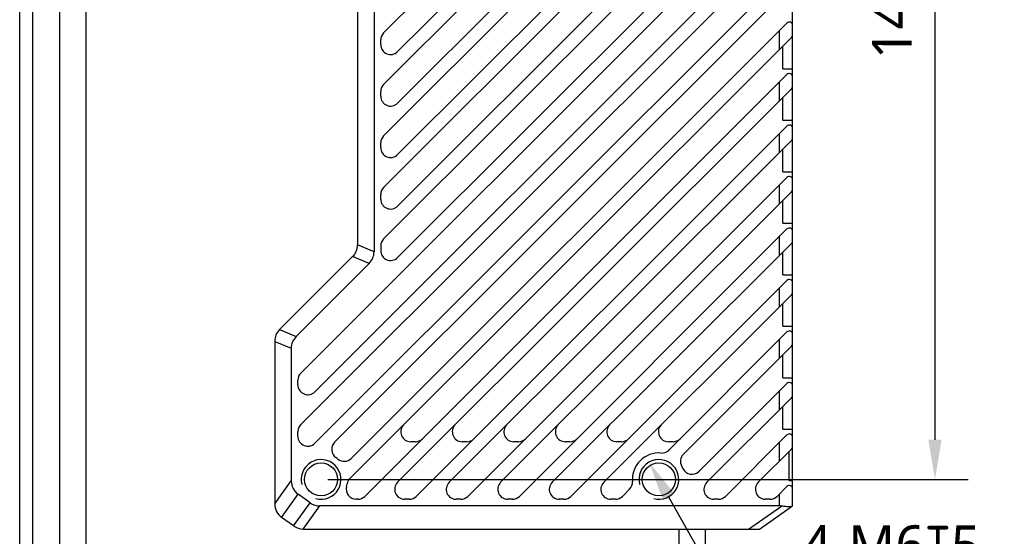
# Model space of a CAD drawing. Header units: millimetres. Extents: x 96 to 523, y 96 to 358.
# Tile 7 of 13: x 335 to 409, y 206 to 245. Entities that reach past the tile are written whole.
import ezdxf

# ---------------------------------------------------------------- set-up
doc = ezdxf.new("R2010")
doc.units = ezdxf.units.MM
doc.header["$LTSCALE"] = 32.67
doc.header["$PDMODE"] = 3
doc.header["$PDSIZE"] = 8
doc.layers.get('0').update_dxf_attribs({"linetype": 'CONTINUOUS'})
doc.layers.get('Defpoints').update_dxf_attribs({"linetype": 'CONTINUOUS'})
doc.layers.add('00_COMPONENTS', color=7, linetype='CONTINUOUS')
doc.layers.add('51__DRAFT_DIMS', color=7, linetype='CONTINUOUS')
doc.styles.get("Standard").update_dxf_attribs({"font": 'Roboto-Regular.ttf'})
doc.dimstyles.new('DIMSTYLE_1', dxfattribs={"dimtxt": 3, "dimasz": 3, "dimexe": 2.5, "dimexo": 0.5, "dimgap": 0.75, "dimtad": 1, "dimlfac": 2, "dimdsep": 46, "dimtxsty": 'STANDARD', "dimblk": '_FILLED', "dimblk1": '_FILLED', "dimblk2": '_FILLED', "dimcen": 0.09, "dimclrt": 3, "dimazin": 2, "dimtp": 0.5, "dimtm": 0.5, "dimtfac": 1, "dimtofl": 0, "dimtmove": 0, "dimatfit": 3, "dimldrblk": '_FILLED', "dimfxl": 1, "dimtolj": 1, "dimarcsym": 0})
doc.dimstyles.new('DIMSTYLE_5', dxfattribs={"dimtxt": 3, "dimasz": 3, "dimexe": 2.5, "dimexo": 0.5, "dimtad": 1, "dimlfac": 2, "dimdsep": 46, "dimtxsty": 'STANDARD', "dimblk": '_FILLED', "dimblk1": '_FILLED', "dimblk2": '_FILLED', "dimcen": 0.09, "dimclrt": 3, "dimazin": 2, "dimtp": 0.1, "dimtm": 0.1, "dimtfac": 1, "dimtofl": 0, "dimtmove": 0, "dimatfit": 1, "dimldrblk": '_FILLED', "dimfxl": 1, "dimtolj": 1, "dimarcsym": 0})

# ---------------------------------------------------------------- blocks, each defined once
blk = doc.blocks.new('_FILLED')
at = {"color": 0, "linetype": 'ByBlock'}
blk.add_solid([(0, 0), (-1, 0.167), (-1, -0.167)], dxfattribs=at)
blk = doc.blocks.new('*D7')
at = {"layer": '51__DRAFT_DIMS', "color": 0, "lineweight": -2}
for p, q in [((358.26, 280.482), (406.604, 280.482)), ((404.104, 277.482), (404.104, 213.482)), ((358.26, 210.482), (406.604, 210.482))]:
    blk.add_line(p, q, dxfattribs=at)
at = {"layer": 'Defpoints', "color": 0}
for p in [(357.76, 280.482), (357.76, 210.482), (404.104, 210.482)]:
    blk.add_point(p, dxfattribs=at)
at = {"layer": '51__DRAFT_DIMS', "color": 0, "linetype": 'ByBlock', "lineweight": -2, "xscale": 3, "yscale": 3, "zscale": 3}
for p, rotation in [((404.104, 280.482), 90), ((404.104, 210.482), 270)]:
    blk.add_blockref('_FILLED', p, dxfattribs=dict(at, rotation=rotation))
at = {"layer": '51__DRAFT_DIMS', "color": 3, "insert": (399.354, 245.593), "char_height": 3, "attachment_point": 2, "rotation": 90, "line_spacing_factor": 0.9}
blk.add_mtext('\\A1;140', dxfattribs=at)
blk = doc.blocks.new('*D11')
at = {"layer": '51__DRAFT_DIMS', "color": 0, "lineweight": -2}
for p in [(383.995, 209.174), (409.339, 202.386)]:
    blk.add_line(p, (387.804, 202.386), dxfattribs=at)
at = {"layer": 'Defpoints', "color": 0}
for p in [(382.526, 211.79), (383.995, 209.174)]:
    blk.add_point(p, dxfattribs=at)
at = {"layer": '51__DRAFT_DIMS', "color": 0, "linetype": 'ByBlock', "lineweight": -2, "xscale": 3, "yscale": 3, "zscale": 3, "rotation": 119.3037506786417}
blk.add_blockref('_FILLED', (382.526, 211.79), dxfattribs=at)
at = {"layer": '51__DRAFT_DIMS', "color": 3, "insert": (394.061, 207.011), "char_height": 3, "attachment_point": 1, "line_spacing_factor": 0.9}
blk.add_mtext('\\A1;{4-M6{\\fgdt;x}5}', dxfattribs=at)

msp = doc.modelspace()

# ---------------------------------------------------------------- linework, layer by layer
at = {"layer": '00_COMPONENTS'}
for p, q in [((336.0105, 154.3072), (336.0105, 336.6572)), ((338.0105, 336.4972), (338.0105, 154.4672)), ((340.0105, 336.4972), (340.0105, 154.4672)), ((335.0105, 155.0572), (335.0105, 335.9072)), ((362.4801, 244.2154), (393.2873, 275.0225)), ((363.5408, 242.8012), (392.9337, 272.1941)), ((362.4801, 240.3254), (393.2873, 271.1325)), ((363.5408, 238.9112), (392.9337, 268.3041)), ((362.4801, 236.4354), (393.2873, 267.2425)), ((363.5408, 235.0212), (392.9337, 264.4141)), ((361.7605, 263.2822), (361.7605, 227.6822)), ((362.4801, 232.5454), (393.2873, 263.3525)), ((360.5105, 262.7644), (360.5105, 228.1999)), ((363.5408, 231.1312), (392.9337, 260.5241)), ((362.4801, 228.6554), (393.2873, 259.4625)), ((363.5408, 227.2412), (392.9337, 256.6341)), ((356.2301, 218.5154), (393.2873, 255.5725)), ((357.2908, 217.1012), (392.9337, 252.7441)), ((356.2301, 214.6254), (393.2873, 251.6825)), ((357.2908, 213.2112), (392.9337, 248.8541)), ((358.7793, 213.2846), (393.2873, 247.7925)), ((360.0419, 212.0723), (392.9337, 244.9641)), ((359.9422, 210.5575), (393.2873, 243.9025)), ((392.3605, 242.9757), (392.3605, 244.3909)), ((362.2605, 243.3315), (362.2605, 243.6851)), ((392.6105, 241.5082), (392.6105, 243.2257)), ((361.0615, 209.2018), (392.9337, 241.0741)), ((392.3605, 239.0857), (392.3605, 240.5009)), ((362.2605, 239.4415), (362.2605, 239.7951)), ((363.5372, 210.2625), (393.2873, 240.0125)), ((392.6105, 237.6182), (392.6105, 239.3357)), ((364.9515, 209.2018), (392.9337, 237.1841)), ((392.3605, 235.1957), (392.3605, 236.6109)), ((362.2605, 235.5515), (362.2605, 235.9051)), ((367.4272, 210.2625), (393.2873, 236.1225)), ((392.6105, 233.7282), (392.6105, 235.4457)), ((368.8415, 209.2018), (392.9337, 233.2941)), ((392.3605, 231.3057), (392.3605, 232.7209)), ((362.2605, 231.6615), (362.2605, 232.0151)), ((371.3172, 210.2625), (393.2873, 232.2325)), ((392.6105, 229.8382), (392.6105, 231.5557)), ((372.7315, 209.2018), (392.9337, 229.4041)), ((361.7605, 227.6822), (360.5105, 228.1999)), ((375.2072, 210.2625), (393.2873, 228.3425)), ((392.3605, 227.4157), (392.3605, 228.8309)), ((362.2605, 228.1251), (362.2605, 227.7715)), ((392.6105, 225.9482), (392.6105, 227.6657)), ((360.1444, 227.3161), (354.6266, 221.7983)), ((361.3944, 226.7983), (355.8766, 221.2805)), ((361.3944, 226.7983), (360.1444, 227.3161)), ((376.6215, 209.2018), (392.9337, 225.5141)), ((392.3605, 223.5257), (392.3605, 224.9409)), ((379.0972, 210.2625), (393.2873, 224.4525)), ((392.6105, 222.0582), (392.6105, 223.7757)), ((354.6266, 221.7983), (355.8766, 221.2805)), ((384.0032, 212.6936), (392.9337, 221.6241)), ((354.2605, 220.9144), (355.5105, 220.3966)), ((354.2605, 220.9144), (354.2605, 208.6254)), ((392.3605, 219.6357), (392.3605, 221.0509)), ((355.5105, 220.3966), (355.5105, 210.3754)), ((385.1119, 212.3872), (393.2873, 220.5625)), ((392.6105, 218.1682), (392.6105, 219.8857)), ((356.0105, 217.6315), (356.0105, 217.9851)), ((386.2928, 211.0932), (392.9337, 217.7341)), ((392.3605, 215.7457), (392.3605, 217.1609)), ((386.8772, 210.2625), (393.2873, 216.6725)), ((392.6105, 214.2782), (392.6105, 215.9957)), ((356.0105, 213.7415), (356.0105, 214.0951)), ((364.8811, 213.3322), (364.5276, 213.3322)), ((368.7711, 213.3322), (368.4176, 213.3322)), ((372.6611, 213.3322), (372.3076, 213.3322)), ((376.5511, 213.3322), (376.1976, 213.3322)), ((380.4411, 213.3322), (380.0876, 213.3322)), ((384.3311, 213.3322), (383.9776, 213.3322)), ((388.2915, 209.2018), (392.9337, 213.8441)), ((390.7672, 210.2625), (393.2873, 212.7825)), ((392.3605, 211.8557), (392.3605, 213.2709)), ((393.1105, 210.3882), (393.1105, 212.6057)), ((354.2605, 208.6254), (355.5105, 210.3754)), ((380.5115, 209.2018), (381.049, 209.7394)), ((392.1815, 209.2018), (392.9337, 209.9541)), ((354.7839, 207.6083), (356.0339, 209.3583)), ((356.9345, 208.715), (356.0339, 209.3583)), ((360.5311, 208.9822), (360.4062, 208.9822)), ((364.4211, 208.9822), (364.0676, 208.9822)), ((368.3111, 208.9822), (367.9576, 208.9822)), ((372.2011, 208.9822), (371.8476, 208.9822)), ((376.0911, 208.9822), (375.7376, 208.9822)), ((379.9811, 208.9822), (379.6276, 208.9822)), ((387.7611, 208.9822), (387.4076, 208.9822)), ((391.6511, 208.9822), (391.2976, 208.9822)), ((392.3605, 208.4822), (392.3605, 209.3809)), ((355.6845, 206.965), (356.9345, 208.715)), ((356.4111, 206.7322), (357.6611, 208.4822)), ((392.3605, 208.4822), (357.6609, 208.4822)), ((390.0246, 206.7322), (392.5105, 208.4723)), ((355.6845, 206.965), (354.7839, 207.6083)), ((356.4111, 206.7322), (390.8605, 206.7322)), ((384.7605, 206.7322), (384.7605, 154.4672)), ((386.7605, 206.7322), (386.7605, 154.4672))]:
    msp.add_line(p, q, dxfattribs=at)
at = {"layer": '00_COMPONENTS', "color": 7}
for p, q in [((393.3605, 208.4822), (393.3605, 282.4822)), ((392.6105, 241.5082), (393.3605, 241.5082)), ((392.6105, 237.6182), (393.3605, 237.6182)), ((392.6105, 233.7282), (393.3605, 233.7282)), ((392.6105, 229.8382), (393.3605, 229.8382)), ((392.6105, 225.9482), (393.3605, 225.9482)), ((392.6105, 222.0582), (393.3605, 222.0582)), ((392.6105, 218.1682), (393.3605, 218.1682)), ((392.6105, 214.2782), (393.3605, 214.2782)), ((393.1105, 210.3882), (393.3605, 210.3882)), ((390.8605, 206.7322), (393.3605, 208.4822))]:
    msp.add_line(p, q, dxfattribs=at)
at = {"layer": '00_COMPONENTS'}
for centre in [(357.7605, 210.4822), (383.2605, 210.4822)]:
    msp.add_circle(centre, 1.25, dxfattribs=at)
at = {"layer": '00_COMPONENTS', "color": 7}
for centre, start, end in [((393.1105, 244.7873), 0, 135), ((393.1105, 244.0793), 315, 360), ((393.1105, 240.8973), 0, 135), ((393.1105, 240.1893), 315, 360), ((393.1105, 237.0073), 0, 135), ((393.1105, 236.2993), 315, 360), ((393.1105, 233.1173), 0, 135), ((393.1105, 232.4093), 315, 360), ((393.1105, 229.2273), 0, 135), ((393.1105, 228.5193), 315, 360), ((393.1105, 225.3373), 0, 135), ((393.1105, 224.6293), 315, 360), ((393.1105, 221.4473), 0, 135), ((393.1105, 220.7393), 315, 360), ((393.1105, 217.5573), 0, 135), ((393.1105, 216.8493), 315, 360), ((393.1105, 213.6673), 0, 135), ((393.1105, 212.9593), 315, 360), ((393.1105, 209.7773), 0, 135)]:
    msp.add_arc(centre, 0.25, start, end, dxfattribs=at)
at = {"layer": '00_COMPONENTS'}
for centre, radius, start, end in [((363.0105, 243.6851), 0.75, 135, 180), ((363.0105, 243.3315), 0.75, 180, 315), ((363.0105, 239.7951), 0.75, 135, 180), ((363.0105, 239.4415), 0.75, 180, 315), ((363.0105, 235.9051), 0.75, 135, 180), ((363.0105, 235.5515), 0.75, 180, 315), ((363.0105, 232.0151), 0.75, 135, 180), ((363.0105, 231.6615), 0.75, 180, 315), ((359.2605, 228.1999), 1.25, 315, 360), ((363.0105, 228.1251), 0.75, 135, 180), ((360.5105, 227.6822), 1.25, 315, 360), ((363.0105, 227.7715), 0.75, 180, 315), ((355.5105, 220.9144), 1.25, 135, 180), ((356.7605, 220.3966), 1.25, 135, 180), ((356.7605, 217.9851), 0.75, 135, 180), ((356.7605, 217.6315), 0.75, 180, 315), ((356.7605, 214.0951), 0.75, 135, 180), ((364.5276, 214.0822), 0.75, 135, 270), ((368.4176, 214.0822), 0.75, 135, 270), ((372.3076, 214.0822), 0.75, 135, 270), ((376.1976, 214.0822), 0.75, 135, 270), ((380.0876, 214.0822), 0.75, 135, 270), ((383.9776, 214.0822), 0.75, 135, 270), ((356.7605, 213.7415), 0.75, 180, 315), ((364.8811, 214.0822), 0.75, 270, 315), ((368.7711, 214.0822), 0.75, 270, 315), ((372.6611, 214.0822), 0.75, 270, 315), ((376.5511, 214.0822), 0.75, 270, 315), ((380.4411, 214.0822), 0.75, 270, 315), ((384.3311, 214.0822), 0.75, 270, 315), ((359.3097, 212.7543), 0.75, 135, 235.712557), ((383.4729, 213.224), 0.75, 265.569738, 315), ((357.7605, 210.4822), 1.5, 255, 195), ((357.7605, 210.4822), 2, 50.449758, 55.712557), ((359.5116, 212.6026), 0.75, 230.449758, 315), ((383.2605, 210.4822), 2, 85.569738, 184.430262), ((383.2605, 210.4822), 1.5, 255, 195), ((385.6422, 211.8568), 0.75, 135, 209.992084), ((383.2605, 210.4822), 2, 24.521151, 29.992084), ((385.7625, 211.6235), 0.75, 204.521151, 315), ((356.7606, 210.3755), 1.2501, 180.003025, 234.458972), ((360.4726, 210.0272), 0.75, 135, 170.476589), ((360.4062, 209.7322), 0.75, 164.17338, 270), ((357.7605, 210.4822), 2, 344.17338, 350.476589), ((364.0676, 209.7322), 0.75, 135, 270), ((367.9576, 209.7322), 0.75, 135, 270), ((371.8476, 209.7322), 0.75, 135, 270), ((375.7376, 209.7322), 0.75, 135, 270), ((379.6276, 209.7322), 0.75, 135, 270), ((380.5187, 210.2697), 0.75, 315, 4.430262), ((387.4076, 209.7322), 0.75, 135, 270), ((391.2976, 209.7322), 0.75, 135, 270), ((360.5311, 209.7322), 0.75, 270, 315), ((364.4211, 209.7322), 0.75, 270, 315), ((368.3111, 209.7322), 0.75, 270, 315), ((372.2011, 209.7322), 0.75, 270, 315), ((376.0911, 209.7322), 0.75, 270, 315), ((379.9811, 209.7322), 0.75, 270, 315), ((387.7611, 209.7322), 0.75, 270, 315), ((391.6511, 209.7322), 0.75, 270, 315), ((355.5105, 208.6254), 1.25, 180, 234.462322), ((357.6611, 209.7323), 1.2501, 234.46349, 269.989485), ((356.4111, 207.9822), 1.25, 234.462322, 270)]:
    msp.add_arc(centre, radius, start, end, dxfattribs=at)
msp.add_ellipse((392.3605, 207.6072), major_axis=(1, 0), ratio=0.875, start_param=1.420226, end_param=1.5707963, dxfattribs=at)
at = {"layer": '00_COMPONENTS', "color": 7}
msp.add_open_spline([(393.3294, 208.4604), (393.3155, 208.4507), (393.2786, 208.4345), (393.212, 208.4202), (393.1274, 208.4131), (393.0266, 208.4136), (392.9117, 208.4213), (392.7379, 208.4402), (392.6032, 208.46), (392.5105, 208.4723)], degree=3, knots=[0, 0, 0, 0, 0.0616073, 0.143264, 0.2456941, 0.3678961, 0.5076473, 0.6619162, 1, 1, 1, 1], dxfattribs=at)

# ---------------------------------------------------------------- dimensions: what is measured, and where the dimension line sits
at = {"layer": '51__DRAFT_DIMS', "color": 4}
dim = msp.add_linear_dim(base=(404.1042, 210.4822), p1=(357.7605, 280.4822), p2=(357.7605, 210.4822), angle=270, dimstyle='DIMSTYLE_1', dxfattribs=at)
dim.commit()
dim.dimension.update_dxf_attribs({"geometry": '*D7', "text_midpoint": (404.1042, 245.5935), "dimtype": 160})
dim = msp.add_diameter_dim_2p(p1=(383.9946, 209.1741), p2=(382.5263, 211.7902), text='{4-M<>{\\fgdt;x}5}', dimstyle='DIMSTYLE_5', override={"dimtih": 1, "dimtoh": 1, "dimpost": '<>'}, dxfattribs=at)
dim.commit()
dim.dimension.update_dxf_attribs({"geometry": '*D11', "text_midpoint": (401.7001, 202.3862), "dimtype": 163})

doc.saveas('drawing.dxf')
